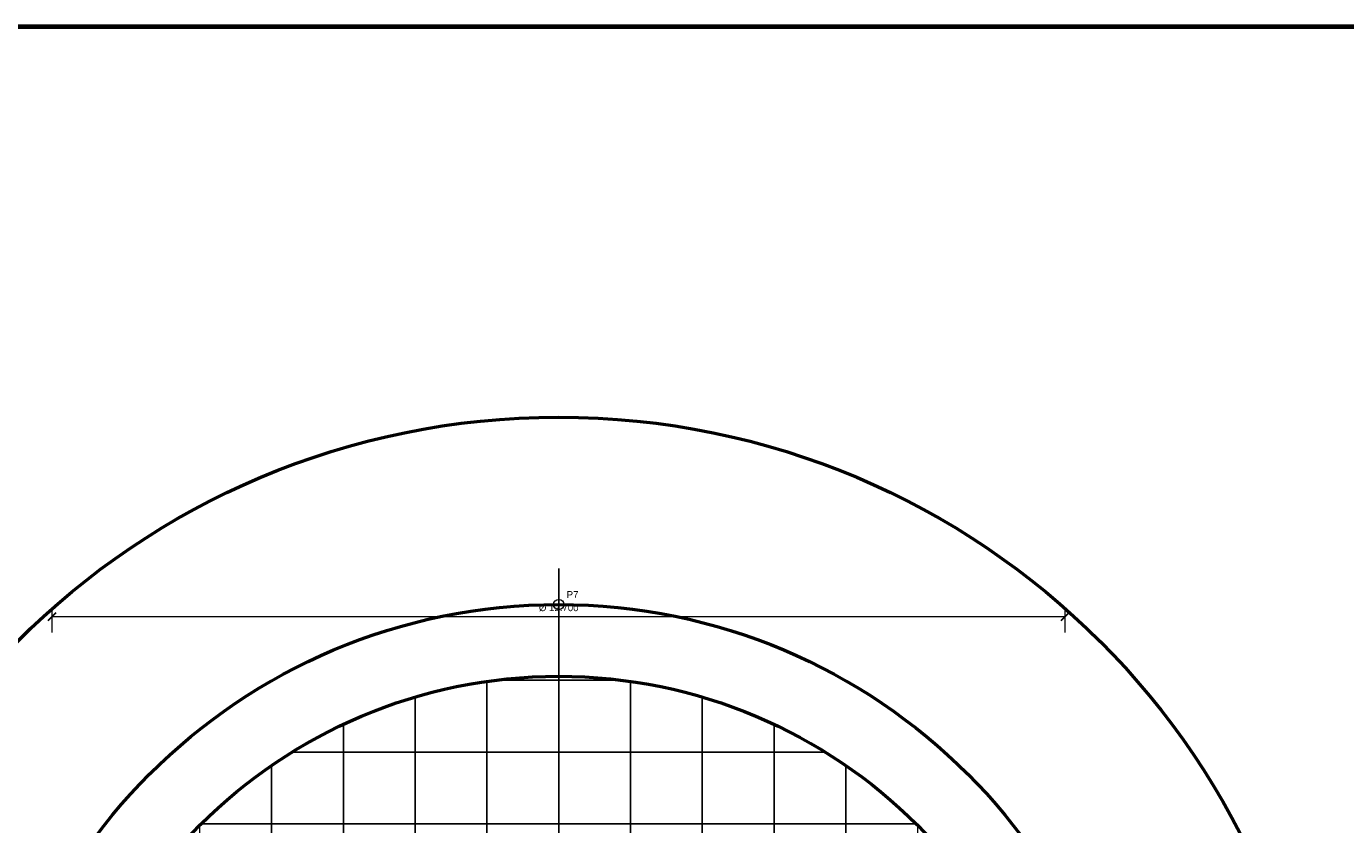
# Model space of a CAD drawing. Header units: millimetres. Extents: x 10 to 832, y 10 to 584.
# Tile 5 of 6: x 296 to 627, y 384 to 584. Entities that reach past the tile are written whole.
import ezdxf
from ezdxf.enums import TextEntityAlignment as Align

# ---------------------------------------------------------------- set-up
doc = ezdxf.new("R2010")
doc.units = ezdxf.units.MM
for name, color, linetype, true_color in [('C1d1b19', 7, 'Continuous', 0x1d1b19), ('C8a847c', 7, 'Continuous', 0x8a847c), ('C8f8a80', 7, 'Continuous', 0x8f8a80), ('Cc0392b', 7, 'Continuous', 0xc0392b)]:
    doc.layers.add(name, color=color, linetype=linetype, true_color=true_color)
doc.styles.add('AR', font='arial.ttf')

msp = doc.modelspace()

# ---------------------------------------------------------------- linework, layer by layer
at = {"layer": 'C1d1b19', "lineweight": 70}
msp.add_lwpolyline([(10, 584), (831, 584), (831, 10), (10, 10)], close=True, dxfattribs=at)
at = {"layer": 'C1d1b19', "lineweight": 30}
for points in [[(302, 435), (304, 437)], [(556, 435), (558, 437)]]:
    msp.add_lwpolyline(points, dxfattribs=at)
at = {"layer": 'C1d1b19', "lineweight": 13}
msp.add_circle((430, 439), 1.3, dxfattribs=at)
at = {"layer": 'C1d1b19', "lineweight": 50}
for radius in [145, 127]:
    msp.add_circle((430, 294), radius, dxfattribs=at)
at = {"layer": 'C8a847c', "lineweight": 15}
for points in [[(303, 432), (303, 437.5)], [(557, 432), (557, 437.5)]]:
    msp.add_lwpolyline(points, dxfattribs=at)
at = {"layer": 'C8a847c', "lineweight": 20}
msp.add_lwpolyline([(303, 436), (557, 436)], dxfattribs=at)
at = {"layer": 'C8a847c', "lineweight": 50}
msp.add_circle((430, 294), 192, dxfattribs=at)
at = {"layer": 'C8f8a80', "lineweight": 20}
for points in [[(414.09, 420), (414.45, 420.04), (414.84, 420.09), (415.23, 420.14), (415.61, 420.18), (416, 420.23), (416.39, 420.27), (416.78, 420.31), (417.16, 420.35), (417.55, 420.39), (417.94, 420.43), (418.33, 420.46), (418.72, 420.5), (419.1, 420.53), (419.49, 420.56), (419.88, 420.6), (420.27, 420.63), (420.66, 420.66), (421.05, 420.68), (421.43, 420.71), (421.82, 420.74), (422.21, 420.76), (422.6, 420.78), (422.99, 420.81), (423.38, 420.83), (423.77, 420.85), (424.16, 420.87), (424.55, 420.88), (424.94, 420.9), (425.33, 420.91), (425.71, 420.93), (426.1, 420.94), (426.49, 420.95), (426.88, 420.96), (427.27, 420.97), (427.66, 420.98), (428.05, 420.99), (428.44, 420.99), (428.83, 420.99), (429.22, 421), (429.61, 421), (430, 421), (430, 420), (414.09, 420)], [(430, 421), (430.39, 421), (430.78, 421), (431.17, 420.99), (431.56, 420.99), (431.95, 420.99), (432.34, 420.98), (432.73, 420.97), (433.12, 420.96), (433.51, 420.95), (433.9, 420.94), (434.29, 420.93), (434.67, 420.91), (435.06, 420.9), (435.45, 420.88), (435.84, 420.87), (436.23, 420.85), (436.62, 420.83), (437.01, 420.81), (437.4, 420.78), (437.79, 420.76), (438.18, 420.74), (438.57, 420.71), (438.95, 420.68), (439.34, 420.66), (439.73, 420.63), (440.12, 420.6), (440.51, 420.56), (440.9, 420.53), (441.28, 420.5), (441.67, 420.46), (442.06, 420.43), (442.45, 420.39), (442.84, 420.35), (443.22, 420.31), (443.61, 420.27), (444, 420.23), (444.39, 420.18), (444.77, 420.14), (445.16, 420.09), (445.55, 420.04), (445.91, 420), (430, 420), (430, 421)], [(394, 402), (394, 415.79), (394.25, 415.87), (394.63, 415.97), (395, 416.08), (395.38, 416.19), (395.75, 416.3), (396.13, 416.4), (396.5, 416.5), (396.88, 416.61), (397.26, 416.71), (397.63, 416.81), (398.01, 416.9), (398.39, 417), (398.76, 417.1), (399.14, 417.19), (399.52, 417.29), (399.9, 417.38), (400.28, 417.47), (400.66, 417.56), (401.03, 417.65), (401.41, 417.74), (401.79, 417.83), (402.17, 417.91), (402.55, 418), (402.93, 418.08), (403.32, 418.17), (403.7, 418.25), (404.08, 418.33), (404.46, 418.41), (404.84, 418.48), (405.22, 418.56), (405.61, 418.64), (405.99, 418.71), (406.37, 418.78), (406.75, 418.85), (407.14, 418.93), (407.52, 418.99), (407.9, 419.06), (408.29, 419.13), (408.67, 419.2), (409.06, 419.26), (409.44, 419.32), (409.83, 419.39), (410.21, 419.45), (410.59, 419.51), (410.98, 419.57), (411.37, 419.63), (411.75, 419.68), (412, 419.72), (412, 402), (394, 402)], [(430, 402), (412, 402), (412, 419.72), (412.14, 419.74), (412.52, 419.79), (412.91, 419.84), (413.29, 419.9), (413.68, 419.95), (414.07, 420), (414.09, 420), (430, 420), (430, 402)], [(430, 402), (430, 420), (445.91, 420), (445.93, 420), (446.32, 419.95), (446.71, 419.9), (447.09, 419.84), (447.48, 419.79), (447.86, 419.74), (448, 419.72), (448, 402), (430, 402)], [(448, 402), (448, 419.72), (448.25, 419.68), (448.63, 419.63), (449.02, 419.57), (449.41, 419.51), (449.79, 419.45), (450.17, 419.39), (450.56, 419.32), (450.94, 419.26), (451.33, 419.2), (451.71, 419.13), (452.1, 419.06), (452.48, 418.99), (452.86, 418.93), (453.25, 418.85), (453.63, 418.78), (454.01, 418.71), (454.39, 418.64), (454.78, 418.56), (455.16, 418.48), (455.54, 418.41), (455.92, 418.33), (456.3, 418.25), (456.68, 418.17), (457.07, 418.08), (457.45, 418), (457.83, 417.91), (458.21, 417.83), (458.59, 417.74), (458.97, 417.65), (459.34, 417.56), (459.72, 417.47), (460.1, 417.38), (460.48, 417.29), (460.86, 417.19), (461.24, 417.1), (461.61, 417), (461.99, 416.9), (462.37, 416.81), (462.74, 416.71), (463.12, 416.61), (463.5, 416.5), (463.87, 416.4), (464.25, 416.3), (464.62, 416.19), (465, 416.08), (465.37, 415.97), (465.75, 415.87), (466, 415.79), (466, 402), (448, 402)], [(376, 402), (376, 408.95), (376.05, 408.97), (376.41, 409.14), (376.76, 409.3), (377.11, 409.46), (377.47, 409.63), (377.82, 409.79), (378.18, 409.95), (378.53, 410.1), (378.89, 410.26), (379.25, 410.42), (379.61, 410.57), (379.96, 410.73), (380.32, 410.88), (380.68, 411.03), (381.04, 411.18), (381.4, 411.33), (381.76, 411.48), (382.12, 411.63), (382.48, 411.78), (382.84, 411.92), (383.2, 412.06), (383.57, 412.21), (383.93, 412.35), (384.29, 412.49), (384.66, 412.63), (385.02, 412.77), (385.39, 412.91), (385.75, 413.04), (386.12, 413.18), (386.48, 413.31), (386.85, 413.44), (387.21, 413.58), (387.58, 413.71), (387.95, 413.84), (388.32, 413.96), (388.69, 414.09), (389.05, 414.22), (389.42, 414.34), (389.79, 414.47), (390.16, 414.59), (390.53, 414.71), (390.9, 414.83), (391.27, 414.95), (391.65, 415.07), (392.02, 415.19), (392.39, 415.3), (392.76, 415.42), (393.13, 415.53), (393.51, 415.64), (393.88, 415.76), (394, 415.79), (394, 402), (376, 402)], [(466, 402), (466, 415.79), (466.12, 415.76), (466.49, 415.64), (466.87, 415.53), (467.24, 415.42), (467.61, 415.3), (467.98, 415.19), (468.35, 415.07), (468.73, 414.95), (469.1, 414.83), (469.47, 414.71), (469.84, 414.59), (470.21, 414.47), (470.58, 414.34), (470.95, 414.22), (471.31, 414.09), (471.68, 413.96), (472.05, 413.84), (472.42, 413.71), (472.79, 413.58), (473.15, 413.44), (473.52, 413.31), (473.88, 413.18), (474.25, 413.04), (474.61, 412.91), (474.98, 412.77), (475.34, 412.63), (475.71, 412.49), (476.07, 412.35), (476.43, 412.21), (476.8, 412.06), (477.16, 411.92), (477.52, 411.78), (477.88, 411.63), (478.24, 411.48), (478.6, 411.33), (478.96, 411.18), (479.32, 411.03), (479.68, 410.88), (480.04, 410.73), (480.39, 410.57), (480.75, 410.42), (481.11, 410.26), (481.47, 410.1), (481.82, 409.95), (482.18, 409.79), (482.53, 409.63), (482.89, 409.46), (483.24, 409.3), (483.59, 409.14), (483.95, 408.97), (484, 408.95), (484, 402), (466, 402)], [(363.18, 402), (363.38, 402.12), (363.71, 402.33), (364.04, 402.53), (364.38, 402.73), (364.71, 402.93), (365.04, 403.13), (365.38, 403.33), (365.71, 403.53), (366.05, 403.72), (366.39, 403.92), (366.73, 404.11), (367.06, 404.31), (367.4, 404.5), (367.74, 404.69), (368.08, 404.88), (368.42, 405.07), (368.76, 405.26), (369.1, 405.45), (369.45, 405.63), (369.79, 405.82), (370.13, 406), (370.48, 406.19), (370.82, 406.37), (371.17, 406.55), (371.51, 406.73), (371.86, 406.91), (372.2, 407.09), (372.55, 407.26), (372.9, 407.44), (373.25, 407.61), (373.6, 407.79), (373.95, 407.96), (374.3, 408.13), (374.65, 408.3), (375, 408.47), (375.35, 408.64), (375.7, 408.81), (376, 408.95), (376, 402), (363.18, 402)], [(484, 408.95), (484.3, 408.81), (484.65, 408.64), (485, 408.47), (485.35, 408.3), (485.7, 408.13), (486.05, 407.96), (486.4, 407.79), (486.75, 407.61), (487.1, 407.44), (487.45, 407.26), (487.8, 407.09), (488.14, 406.91), (488.49, 406.73), (488.83, 406.55), (489.18, 406.37), (489.52, 406.19), (489.87, 406), (490.21, 405.82), (490.55, 405.63), (490.9, 405.45), (491.24, 405.26), (491.58, 405.07), (491.92, 404.88), (492.26, 404.69), (492.6, 404.5), (492.94, 404.31), (493.27, 404.11), (493.61, 403.92), (493.95, 403.72), (494.29, 403.53), (494.62, 403.33), (494.96, 403.13), (495.29, 402.93), (495.62, 402.73), (495.96, 402.53), (496.29, 402.33), (496.62, 402.12), (496.82, 402), (484, 402), (484, 408.95)], [(376, 384), (358, 384), (358, 398.62), (358.15, 398.72), (358.47, 398.94), (358.8, 399.16), (359.12, 399.38), (359.44, 399.6), (359.77, 399.81), (360.09, 400.03), (360.42, 400.24), (360.74, 400.45), (361.07, 400.67), (361.4, 400.88), (361.73, 401.09), (362.06, 401.3), (362.38, 401.5), (362.71, 401.71), (363.05, 401.92), (363.18, 402), (376, 402), (376, 384)], [(376, 402), (394, 402), (394, 384), (376, 384), (376, 402)], [(394, 402), (412, 402), (412, 384), (394, 384), (394, 402)], [(412, 402), (430, 402), (430, 384), (412, 384), (412, 402)], [(430, 402), (448, 402), (448, 384), (430, 384), (430, 402)], [(448, 402), (466, 402), (466, 384), (448, 384), (448, 402)], [(466, 402), (484, 402), (484, 384), (466, 384), (466, 402)], [(484, 384), (484, 402), (496.82, 402), (496.95, 401.92), (497.29, 401.71), (497.62, 401.5), (497.94, 401.3), (498.27, 401.09), (498.6, 400.88), (498.93, 400.67), (499.26, 400.45), (499.58, 400.24), (499.91, 400.03), (500.23, 399.81), (500.56, 399.6), (500.88, 399.38), (501.2, 399.16), (501.53, 398.94), (501.85, 398.72), (502, 398.62), (502, 384), (484, 384)], [(340.4, 384), (340.47, 384.08), (340.75, 384.35), (341.03, 384.63), (341.31, 384.9), (341.59, 385.17), (341.87, 385.44), (342.15, 385.71), (342.43, 385.98), (342.71, 386.25), (342.99, 386.51), (343.28, 386.78), (343.56, 387.05), (343.85, 387.31), (344.14, 387.58), (344.42, 387.84), (344.71, 388.1), (345, 388.36), (345.29, 388.62), (345.58, 388.88), (345.87, 389.14), (346.17, 389.4), (346.46, 389.65), (346.75, 389.91), (347.05, 390.17), (347.34, 390.42), (347.64, 390.67), (347.94, 390.92), (348.23, 391.18), (348.53, 391.43), (348.83, 391.68), (349.13, 391.92), (349.43, 392.17), (349.73, 392.42), (350.04, 392.66), (350.34, 392.91), (350.64, 393.15), (350.95, 393.4), (351.25, 393.64), (351.56, 393.88), (351.87, 394.12), (352.17, 394.36), (352.48, 394.6), (352.79, 394.83), (353.1, 395.07), (353.41, 395.31), (353.72, 395.54), (354.03, 395.77), (354.35, 396.01), (354.66, 396.24), (354.97, 396.47), (355.29, 396.7), (355.6, 396.93), (355.92, 397.16), (356.24, 397.38), (356.55, 397.61), (356.87, 397.83), (357.19, 398.06), (357.51, 398.28), (357.83, 398.5), (358, 398.62), (358, 384), (340.4, 384)], [(502, 398.62), (502.17, 398.5), (502.49, 398.28), (502.81, 398.06), (503.13, 397.83), (503.45, 397.61), (503.76, 397.38), (504.08, 397.16), (504.4, 396.93), (504.71, 396.7), (505.03, 396.47), (505.34, 396.24), (505.65, 396.01), (505.97, 395.77), (506.28, 395.54), (506.59, 395.31), (506.9, 395.07), (507.21, 394.83), (507.52, 394.6), (507.83, 394.36), (508.13, 394.12), (508.44, 393.88), (508.75, 393.64), (509.05, 393.4), (509.36, 393.15), (509.66, 392.91), (509.96, 392.66), (510.27, 392.42), (510.57, 392.17), (510.87, 391.92), (511.17, 391.68), (511.47, 391.43), (511.77, 391.18), (512.06, 390.92), (512.36, 390.67), (512.66, 390.42), (512.95, 390.17), (513.25, 389.91), (513.54, 389.65), (513.83, 389.4), (514.13, 389.14), (514.42, 388.88), (514.71, 388.62), (515, 388.36), (515.29, 388.1), (515.58, 387.84), (515.86, 387.58), (516.15, 387.31), (516.44, 387.05), (516.72, 386.78), (517.01, 386.51), (517.29, 386.25), (517.57, 385.98), (517.85, 385.71), (518.13, 385.44), (518.41, 385.17), (518.69, 384.9), (518.97, 384.63), (519.25, 384.35), (519.53, 384.08), (519.6, 384), (502, 384), (502, 398.62)], [(358, 366), (340, 366), (340, 383.6), (340.2, 383.8), (340.4, 384), (358, 384), (358, 366)], [(358, 384), (376, 384), (376, 366), (358, 366), (358, 384)], [(376, 384), (394, 384), (394, 366), (376, 366), (376, 384)], [(394, 384), (412, 384), (412, 366), (394, 366), (394, 384)], [(412, 384), (430, 384), (430, 366), (412, 366), (412, 384)], [(430, 384), (448, 384), (448, 366), (430, 366), (430, 384)], [(448, 384), (466, 384), (466, 366), (448, 366), (448, 384)], [(466, 384), (484, 384), (484, 366), (466, 366), (466, 384)], [(484, 384), (502, 384), (502, 366), (484, 366), (484, 384)], [(502, 366), (502, 384), (519.6, 384), (519.8, 383.8), (520, 383.6), (520, 366), (502, 366)]]:
    msp.add_lwpolyline(points, close=True, dxfattribs=at)
at = {"layer": 'Cc0392b', "lineweight": 25}
msp.add_lwpolyline([(430, 140), (430, 448)], dxfattribs=at)

# ---------------------------------------------------------------- texts
at = {"layer": 'C1d1b19', "style": 'AR'}
msp.add_text('Ø 12.700', height=1.728, dxfattribs=at).set_placement((430, 438.2), align=Align.MIDDLE_CENTER)
at = {"layer": 'Cc0392b', "style": 'AR'}
msp.add_text('P7', height=1.728, dxfattribs=at).set_placement((432, 441.5), align=Align.MIDDLE_LEFT)

doc.saveas('drawing.dxf')
